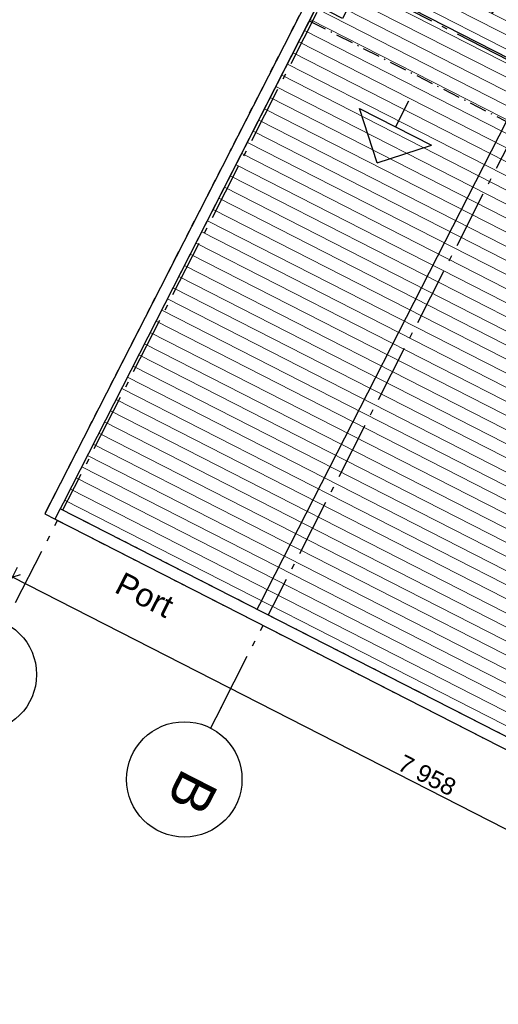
# Model space of a CAD drawing. Header units: millimetres. Extents: x 113452 to 163521, y 85995 to 132858.
# Tile 14 of 78: x 127111 to 131261, y 87046 to 95584. Entities that reach past the tile are written whole.
import ezdxf
from ezdxf.enums import TextEntityAlignment as Align

# ---------------------------------------------------------------- set-up
doc = ezdxf.new("R2010")
doc.units = ezdxf.units.MM
doc.header["$LTSCALE"] = 0.5
doc.header["$MEASUREMENT"] = 0
for name, pattern in [('Akselinje', [1500, 1000, -200, 100, -200]), ('Over snittplan', [520, 300, -100, 20, -100]), ('PLINE', [0]), ('Wipeout_Contour', [2000, 0, -2000])]:
    doc.linetypes.add(name, pattern=pattern)
for name, color, linetype in [('23-- Yttervegger (Skravur)(Nye konstruksjoner)', 7, 'Continuous'), ('231- Bærende yttervegger (Skravur)(Nye konstruksjoner)', 7, 'Continuous'), ('231- Bærende yttervegger(Nye konstruksjoner)', 7, 'Continuous'), ('244- Vinduer_ dører_ foldevegger(Nye konstruksjoner)', 7, 'Continuous'), ('25-- Dekker(Nye konstruksjoner)', 7, 'Continuous'), ('26-- Yttertak(Nye konstruksjoner)', 7, 'Continuous'), ('82-- Modullinjer(Nye konstruksjoner)', 7, 'Continuous'), ('832- Tekst bygning(Nye konstruksjoner)', 7, 'Continuous'), ('842-M___1_100 Målsetting bygning(Nye konstruksjoner)', 7, 'Continuous'), ('852- Teknisk_symbolsk informasjon_ bygning(Nye konstruksjoner)', 7, 'Continuous'), ('862- M___Nettoareal(Nye konstruksjoner)', 7, 'Continuous'), ('862- M___Nettoareal(Polylinje)(Nye konstruksjoner)', 7, 'Continuous'), ('862- M___Nettoareal(Tekst)(Nye konstruksjoner)', 7, 'Continuous'), ('878- Annen overflate_visuell informasjon(Nye konstruksjoner)', 7, 'Continuous')]:
    doc.layers.add(name, color=color, linetype=linetype)
for name, color, linetype, lineweight in [('234- Vinduer_ dører_ porter(Nye konstruksjoner)', 7, 'Continuous', 0), ('235- Utvendig kledning og overflate(Nye konstruksjoner)', 7, 'Continuous', 0), ('236- Innvendig kledning og overflate(Nye konstruksjoner)', 7, 'Continuous', 0), ('255- Gulvoverflate(Nye konstruksjoner)', 7, 'Continuous', 0)]:
    doc.layers.add(name, color=color, linetype=linetype, lineweight=lineweight)
doc.styles.add('GENERATED_STYLE_1', font='arial.ttf')
doc.styles.add('GENERATED_STYLE_2', font='arial.ttf')
doc.dimstyles.new('GENERATED_STYLE__3', dxfattribs={"dimtxt": 150, "dimasz": 95, "dimexe": 0.18, "dimexo": 0.0625, "dimgap": 0, "dimtad": 1, "dimdec": 0, "dimzin": 0, "dimdsep": 46, "dimtxsty": 'GENERATED_STYLE_1', "dimblk": 'ARROWHEAD_6', "dimblk1": 'ARROWHEAD_6', "dimblk2": 'ARROWHEAD_6', "dimcen": 0.09, "dimse1": 1, "dimse2": 1, "dimclrd": 256, "dimclre": 256, "dimclrt": 256, "dimadec": 1, "dimazin": 0, "dimtfac": 1, "dimtdec": 4, "dimtmove": 0, "dimatfit": 3, "dimfxl": 1, "dimtolj": 1, "dimtzin": 0, "dimarcsym": 0})

# ---------------------------------------------------------------- blocks, each defined once
blk = doc.blocks.new('Terrasse__12_1', base_point=(132945.6, 90949.7))
at = {"layer": '862- M___Nettoareal(Polylinje)(Nye konstruksjoner)', "linetype": 'PLINE', "flags": 128}
blk.add_lwpolyline([(131397.7, 94834.7), (129123.3, 90381.9), (134415, 87679.1), (136689.4, 92131.9)], close=True, dxfattribs=at)
at = {"layer": '862- M___Nettoareal(Tekst)(Nye konstruksjoner)', "insert": (132183.1, 93652.8), "char_height": 150, "attachment_point": 1, "rotation": 242.94362, "style": 'GENERATED_STYLE_1'}
blk.add_mtext('\\A1;{\\pql;\\pt0,24100;\\fArial|b0|i0|c0|p0;\\W1.000000;29,7\\fArial|b0|i0|c0|p0;\\W1.000000;\\A1{\\H.66x;\\S^  ;}\\fArial|b0|i0|c0|p0;\\W1.000000; m\\fArial|b0|i0|c0|p0;\\W1.000000;\\A1{\\H.66x;\\S2^  ;}}', dxfattribs=at)
at = {"layer": '862- M___Nettoareal(Tekst)(Nye konstruksjoner)', "style": 'GENERATED_STYLE_1'}
for tag, height, p in [('DUMMY_862', 150, (132215.6, 93636.3)), ('ROOM_NAME', 200, (132495.5, 93447.6)), ('DUMMY_861', 200, (132017.1, 92556.7))]:
    blk.add_attdef(tag, text='', height=height, rotation=242.94362, dxfattribs=at).set_placement(p, align=Align.TOP_LEFT)
blk = doc.blocks.new('Dørmarkør NOR[30]_1', base_point=(131357.3, 96591.3))
at = {"layer": '852- Teknisk_symbolsk informasjon_ bygning(Nye konstruksjoner)', "char_height": 150, "attachment_point": 7, "rotation": 332.94362, "style": 'GENERATED_STYLE_1'}
for s, insert in [('\\A1;{\\pql;\\pt0;\\fArial|b0|i0|c0|p0;\\W1.000000;1\xa0590\\fArial|b0|i0|c0|p0;\\W1.000000;\\A1{\\H.66x;\\S^  ;}\\fArial|b0|i0|c0|p0;\\W1.000000; x 2\xa0190\\fArial|b0|i0|c0|p0;\\W1.000000;\\A1{\\H.66x;\\S^  ;}}', (130507.1, 96297.3)), ('\\A1;{\\pql;\\pt0;\\fArial|b0|i0|c0|p0;\\W1.000000; YD-04\\fArial|b0|i0|c0|p0;\\W1.000000;\\fArial|b0|i0|c0|p0;\\W1.000000;\\fArial|b0|i0|c0|p0;\\W1.000000;}', (130653.8, 95913.6)), ('\\A1;{\\pql;\\pt0;\\fArial|b0|i0|c0|p0;\\W1.000000;\\fArial|b0|i0|c0|p0;\\H0.666667x;\\W1.000000;\\A1{\\H.66x;\\S^  ;}\\fArial|b0|i0|c0|p0;\\H1.500000x;\\W1.000000;\\fArial|b0|i0|c0|p0;\\W1.000000;}', (130310.4, 94541.8))]:
    blk.add_mtext(s, dxfattribs=dict(at, insert=insert))
blk = doc.blocks.new('Dør tofløyet asymmetrisk[26]_1', base_point=(-1071196.2, -15782375.2))
at = {"layer": '23-- Yttervegger (Skravur)(Nye konstruksjoner)', "linetype": 'Continuous'}
for points in [[(130602, 96860.3), (130560.1, 96778.4), (130587.7, 96764.3), (130605.9, 96799.9), (130616.6, 96794.4), (130640.3, 96840.8)], [(130623.4, 96746.1), (130587.7, 96764.3), (130542.2, 96675.2), (130577.9, 96657)], [(131979.7, 96156.6), (131956, 96110.3), (131966.7, 96104.9), (131948.5, 96069.2), (131976.1, 96055.1), (132018, 96137.1)], [(131912.9, 96087.4), (131867.4, 95998.4), (131903, 95980.2), (131948.5, 96069.2)], [(130137.4, 95882.6), (130173, 95864.4), (130218.5, 95953.5), (130182.9, 95971.7)], [(131703.8, 95590.1), (131749.3, 95679.2), (131713.7, 95697.4), (131668.2, 95608.3)]]:
    blk.add_hatch(color=256, dxfattribs=at).paths.add_polyline_path(points)
at = {"layer": '234- Vinduer_ dører_ porter(Nye konstruksjoner)', "linetype": 'PLINE'}
for p, q in [((130551.2, 96782.9), (130593.1, 96864.9)), ((130602, 96860.3), (130560.1, 96778.4)), ((130602, 96860.3), (130593.1, 96864.9)), ((130640.3, 96840.8), (130602, 96860.3)), ((130616.6, 96794.4), (130640.3, 96840.8)), ((130542.2, 96675.2), (130587.7, 96764.3)), ((130560.1, 96778.4), (130551.2, 96782.9)), ((130560.1, 96778.4), (130587.7, 96764.3)), ((130623.4, 96746.1), (130577.9, 96657)), ((130587.7, 96764.3), (130605.9, 96799.9)), ((130587.7, 96764.3), (130623.4, 96746.1)), ((130605.9, 96799.9), (130616.6, 96794.4)), ((130200.7, 95962.6), (130560.1, 96666.1)), ((130577.9, 96657), (130542.2, 96675.2)), ((131979.7, 96156.6), (131956, 96110.3)), ((131976.1, 96055.1), (132018, 96137.1)), ((132018, 96137.1), (131979.7, 96156.6)), ((132018, 96137.1), (132026.9, 96132.5)), ((131912.9, 96087.4), (131867.4, 95998.4)), ((131903, 95980.2), (131948.5, 96069.2)), ((131948.5, 96069.2), (131912.9, 96087.4)), ((131966.7, 96104.9), (131948.5, 96069.2)), ((131948.5, 96069.2), (131976.1, 96055.1)), ((131956, 96110.3), (131966.7, 96104.9)), ((131976.1, 96055.1), (131985, 96050.6)), ((131985, 96050.6), (132026.9, 96132.5)), ((130137.4, 95882.6), (130182.9, 95971.7)), ((130182.9, 95971.7), (130218.5, 95953.5)), ((131731.5, 95688.3), (131885.2, 95989.3)), ((131867.4, 95998.4), (131903, 95980.2)), ((130173, 95864.4), (130137.4, 95882.6)), ((130218.5, 95953.5), (130173, 95864.4)), ((131713.7, 95697.4), (131668.2, 95608.3)), ((131703.8, 95590.1), (131749.3, 95679.2)), ((131749.3, 95679.2), (131713.7, 95697.4)), ((131668.2, 95608.3), (131703.8, 95590.1))]:
    blk.add_line(p, q, dxfattribs=at)
at = {"layer": '234- Vinduer_ dører_ porter(Nye konstruksjoner)', "linetype": 'PLINE', "flags": 128}
for points in [[(130182.9, 95971.7), (130542.2, 96675.2), (130560.1, 96666.1), (130200.7, 95962.6)], [(130200.7, 95962.6), (130560.1, 96666.1), (130577.9, 96657), (130218.5, 95953.5)], [(131731.5, 95688.3), (131885.2, 95989.3), (131867.4, 95998.4), (131713.7, 95697.4)], [(131749.3, 95679.2), (131903, 95980.2), (131885.2, 95989.3), (131731.5, 95688.3)]]:
    blk.add_lwpolyline(points, close=True, dxfattribs=at)
at = {"layer": '234- Vinduer_ dører_ porter(Nye konstruksjoner)', "linetype": 'PLINE'}
for centre, radius, start, end in [((130587.7, 96764.3), 990, 242.94362, 332.94362), ((131948.5, 96069.2), 538, 152.94362, 242.94362)]:
    blk.add_arc(centre, radius, start, end, dxfattribs=at)
at = {"layer": '235- Utvendig kledning og overflate(Nye konstruksjoner)', "linetype": 'PLINE'}
for p, q in [((130628.7, 96743.4), (130560.5, 96609.8)), ((130483, 96649.3), (130560.5, 96609.8)), ((131907.5, 96090.2), (131839.3, 95956.6)), ((131916.8, 95917), (131839.3, 95956.6))]:
    blk.add_line(p, q, dxfattribs=at)
at = {"layer": '236- Innvendig kledning og overflate(Nye konstruksjoner)', "linetype": 'PLINE'}
for p, q in [((130604.6, 96858.9), (130652, 96951.6)), ((130640.4, 96957.5), (130652, 96951.6)), ((132015.3, 96138.4), (132062.6, 96231.1)), ((132074.2, 96225.1), (132062.6, 96231.1))]:
    blk.add_line(p, q, dxfattribs=at)
at = {"layer": '244- Vinduer_ dører_ foldevegger(Nye konstruksjoner)', "linetype": 'PLINE'}
for p, q in [((130551.2, 96782.9), (130593.1, 96864.9)), ((130551.2, 96782.9), (130593.1, 96864.9)), ((131985, 96050.6), (132026.9, 96132.5)), ((131985, 96050.6), (132026.9, 96132.5))]:
    blk.add_line(p, q, dxfattribs=at)
at = {"layer": '852- Teknisk_symbolsk informasjon_ bygning(Nye konstruksjoner)'}
blk.add_blockref('Dørmarkør NOR[30]_1', (131357.3, 96591.3), dxfattribs=at)
blk = doc.blocks.new('Standard grid marker[63]_1', base_point=(126984.4, 90351.5))
at = {"layer": '82-- Modullinjer(Nye konstruksjoner)', "linetype": 'Akselinje'}
blk.add_line((127075.4, 90529.6), (143662.6, 123004.7), dxfattribs=at)
at = {"layer": '82-- Modullinjer(Nye konstruksjoner)', "linetype": 'PLINE'}
blk.add_circle((126757, 89906.2), 500, dxfattribs=at)
at = {"layer": '82-- Modullinjer(Nye konstruksjoner)', "style": 'GENERATED_STYLE_2'}
for tag, p in [('AC_MarkerText_1_1', (144208.1, 123432.1)), ('AC_MarkerText_1_0', (126984.1, 89710.2))]:
    blk.add_attdef(tag, text='', height=350, rotation=242.94362, dxfattribs=at).set_placement(p, align=Align.TOP_CENTER)
blk = doc.blocks.new('Standard grid marker[64]_1', base_point=(128765.5, 89441.8))
at = {"layer": '82-- Modullinjer(Nye konstruksjoner)', "linetype": 'Akselinje'}
for q in [(145443.7, 122095), (128765.5, 89441.8)]:
    blk.add_line((128856.5, 89619.9), q, dxfattribs=at)
at = {"layer": '82-- Modullinjer(Nye konstruksjoner)', "linetype": 'PLINE'}
blk.add_circle((128538.1, 88996.5), 500, dxfattribs=at)
at = {"layer": '82-- Modullinjer(Nye konstruksjoner)', "linetype": 'Akselinje'}
blk.add_point((128856.5, 89619.9), dxfattribs=at)
blk.add_point((128856.5, 89619.9), dxfattribs=at)
at = {"layer": '82-- Modullinjer(Nye konstruksjoner)', "style": 'GENERATED_STYLE_2'}
for tag, p in [('AC_MarkerText_1_1', (145989.2, 122522.4)), ('AC_MarkerText_1_0', (128765.2, 88800.5))]:
    blk.add_attdef(tag, text='', height=350, rotation=242.94362, dxfattribs=at).set_placement(p, align=Align.TOP_CENTER)
blk = doc.blocks.new('*D307', base_point=(-1071196.2, -15782375.2))
at = {"layer": '842-M___1_100 Målsetting bygning(Nye konstruksjoner)', "linetype": 'PLINE'}
for p, q in [((127114.6, 90771.3), (126980.1, 90727.8)), ((127047.4, 90749.6), (126980.6, 90783.7)), ((127090, 90833), (127004.7, 90666.1)), ((134134.5, 87129.7), (127047.4, 90749.6)), ((134177.1, 87213.2), (134091.8, 87046.2)), ((134067.2, 87107.9), (134201.7, 87151.5)), ((134201.2, 87095.6), (134134.5, 87129.7))]:
    blk.add_line(p, q, dxfattribs=at)
at = {"layer": '842-M___1_100 Målsetting bygning(Nye konstruksjoner)', "insert": (130375.3, 89083.4), "char_height": 150, "attachment_point": 7, "rotation": 332.94362, "style": 'GENERATED_STYLE_1'}
blk.add_mtext('\\A1;{\\pql;\\fArial|b0|i0|c0|p0;\\W1.000000;7\xa0958}', dxfattribs=at)
blk = doc.blocks.new('ARROWHEAD_6')
at = {"linetype": 'Continuous'}
for p, q in [((0, 0), (-1, 0)), ((-0.5, -0.5), (0.5, 0.5))]:
    blk.add_line(p, q, dxfattribs=at)
blk = doc.blocks.new('Standard grid marker[202]_1', base_point=(120039.5, 101010))
at = {"layer": '82-- Modullinjer(Nye konstruksjoner)', "linetype": 'Akselinje'}
blk.add_line((120217.7, 100919), (139423.5, 91109.3), dxfattribs=at)
at = {"layer": '82-- Modullinjer(Nye konstruksjoner)', "style": 'GENERATED_STYLE_2'}
blk.add_attdef('AC_MarkerText_1', text='', height=350, rotation=242.94362, dxfattribs=at).set_placement((140274, 90594.9), align=Align.TOP_CENTER)

msp = doc.modelspace()

# ---------------------------------------------------------------- hatches: boundary and pattern name
at = {"layer": '231- Bærende yttervegger (Skravur)(Nye konstruksjoner)', "linetype": 'Continuous'}
for points in [[(129600.4, 95528.1), (129623.1, 95572.6), (129534.1, 95618.1), (129511.3, 95573.6)], [(129554.9, 95439.1), (129577.6, 95483.6), (129488.6, 95529.1), (129465.8, 95484.5)], [(129509.4, 95350), (129532.1, 95394.5), (129443.1, 95440), (129420.3, 95395.5)], [(129463.9, 95260.9), (129486.7, 95305.5), (129397.6, 95351), (129374.9, 95306.4)], [(129418.4, 95171.9), (129441.2, 95216.4), (129352.1, 95261.9), (129329.4, 95217.4)], [(129372.9, 95082.8), (129395.7, 95127.4), (129306.6, 95172.8), (129283.9, 95128.3)], [(129327.5, 94993.8), (129350.2, 95038.3), (129261.1, 95083.8), (129238.4, 95039.3)], [(129282, 94904.7), (129304.7, 94949.2), (129215.7, 94994.7), (129192.9, 94950.2)], [(129236.5, 94815.7), (129259.2, 94860.2), (129170.2, 94905.7), (129147.4, 94861.1)], [(129191, 94726.6), (129213.7, 94771.1), (129124.7, 94816.6), (129101.9, 94772.1)], [(129145.5, 94637.6), (129168.2, 94682.1), (129079.2, 94727.6), (129056.5, 94683)], [(129100, 94548.5), (129122.8, 94593), (129033.7, 94638.5), (129011, 94594)], [(129054.5, 94459.4), (129077.3, 94504), (128988.2, 94549.5), (128965.5, 94504.9)], [(129009, 94370.4), (129031.8, 94414.9), (128942.7, 94460.4), (128920, 94415.9)], [(128963.6, 94281.3), (128986.3, 94325.9), (128897.2, 94371.3), (128874.5, 94326.8)], [(128918.1, 94192.3), (128940.8, 94236.8), (128851.8, 94282.3), (128829, 94237.8)], [(128872.6, 94103.2), (128895.3, 94147.7), (128806.3, 94193.2), (128783.5, 94148.7)], [(128827.1, 94014.2), (128849.8, 94058.7), (128760.8, 94104.2), (128738, 94059.6)], [(128781.6, 93925.1), (128804.4, 93969.6), (128715.3, 94015.1), (128692.6, 93970.6)], [(128669.8, 93926.1), (128647.1, 93881.5), (128736.1, 93836), (128758.9, 93880.6)], [(128624.3, 93837), (128601.6, 93792.5), (128690.6, 93747), (128713.4, 93791.5)], [(128578.8, 93748), (128556.1, 93703.4), (128645.2, 93657.9), (128667.9, 93702.5)], [(128533.4, 93658.9), (128510.6, 93614.4), (128599.7, 93568.9), (128622.4, 93613.4)], [(128440.5, 93257.2), (128463.2, 93301.7), (128374.1, 93347.2), (128351.4, 93302.7)], [(128395, 93168.1), (128417.7, 93212.7), (128328.7, 93258.1), (128305.9, 93213.6)], [(128349.5, 93079.1), (128372.2, 93123.6), (128283.2, 93169.1), (128260.4, 93124.6)], [(128237.7, 93080), (128214.9, 93035.5), (128304, 92990), (128326.7, 93034.5)], [(128192.2, 92991), (128169.5, 92946.4), (128258.5, 92901), (128281.3, 92945.5)], [(128146.7, 92901.9), (128124, 92857.4), (128213, 92811.9), (128235.8, 92856.4)], [(128101.2, 92812.9), (128078.5, 92768.3), (128167.5, 92722.8), (128190.3, 92767.4)], [(128055.7, 92723.8), (128033, 92679.3), (128122.1, 92633.8), (128144.8, 92678.3)], [(128010.3, 92634.8), (127987.5, 92590.2), (128076.6, 92544.7), (128099.3, 92589.3)], [(127964.8, 92545.7), (127942, 92501.2), (128031.1, 92455.7), (128053.8, 92500.2)], [(127919.3, 92456.6), (127896.5, 92412.1), (127985.6, 92366.6), (128008.3, 92411.2)], [(127873.8, 92367.6), (127851.1, 92323.1), (127940.1, 92277.6), (127962.9, 92322.1)], [(127828.3, 92278.5), (127805.6, 92234), (127894.6, 92188.5), (127917.4, 92233)], [(127782.8, 92189.5), (127760.1, 92144.9), (127849.1, 92099.5), (127871.9, 92144)], [(127737.3, 92100.4), (127714.6, 92055.9), (127803.6, 92010.4), (127826.4, 92054.9)], [(127691.8, 92011.4), (127669.1, 91966.8), (127758.2, 91921.3), (127780.9, 91965.9)], [(127646.4, 91922.3), (127623.6, 91877.8), (127712.7, 91832.3), (127735.4, 91876.8)], [(127600.9, 91833.2), (127578.1, 91788.7), (127667.2, 91743.2), (127689.9, 91787.8)], [(127555.4, 91744.2), (127532.6, 91699.7), (127621.7, 91654.2), (127644.4, 91698.7)], [(127509.9, 91655.1), (127487.2, 91610.6), (127576.2, 91565.1), (127599, 91609.6)], [(127464.4, 91566.1), (127441.7, 91521.6), (127530.7, 91476.1), (127553.5, 91520.6)], [(127623.7, 91260.1), (127579.2, 91282.9), (127533.7, 91193.8), (127578.2, 91171.1)], [(127712.8, 91214.7), (127668.2, 91237.4), (127622.8, 91148.3), (127667.3, 91125.6)], [(127801.8, 91169.2), (127757.3, 91191.9), (127711.8, 91102.9), (127756.3, 91080.1)], [(127890.9, 91123.7), (127846.3, 91146.4), (127800.9, 91057.4), (127845.4, 91034.6)], [(127979.9, 91078.2), (127935.4, 91100.9), (127889.9, 91011.9), (127934.4, 90989.1)], [(128069, 91032.7), (128024.5, 91055.4), (127979, 90966.4), (128023.5, 90943.7)], [(128158, 90987.2), (128113.5, 91010), (128068, 90920.9), (128112.6, 90898.2)], [(128247.1, 90941.7), (128202.6, 90964.5), (128157.1, 90875.4), (128201.6, 90852.7)], [(128336.2, 90896.2), (128291.6, 90919), (128246.1, 90829.9), (128290.7, 90807.2)], [(128425.2, 90850.8), (128380.7, 90873.5), (128335.2, 90784.4), (128379.7, 90761.7)], [(128514.3, 90805.3), (128469.7, 90828), (128424.3, 90739), (128468.8, 90716.2)], [(128603.3, 90759.8), (128558.8, 90782.5), (128513.3, 90693.5), (128557.8, 90670.7)], [(128692.4, 90714.3), (128647.9, 90737), (128602.4, 90648), (128646.9, 90625.2)], [(128781.4, 90668.8), (128736.9, 90691.6), (128691.4, 90602.5), (128735.9, 90579.8)], [(128870.5, 90623.3), (128826, 90646.1), (128780.5, 90557), (128825, 90534.3)], [(128959.5, 90577.8), (128915, 90600.6), (128869.5, 90511.5), (128914.1, 90488.8)], [(129048.6, 90532.4), (129004.1, 90555.1), (128958.6, 90466), (129003.1, 90443.3)], [(129137.7, 90486.9), (129093.1, 90509.6), (129047.6, 90420.6), (129092.2, 90397.8)], [(129334.4, 90274.1), (129378.9, 90251.3), (129424.4, 90340.4), (129379.9, 90363.1)], [(129423.5, 90228.6), (129468, 90205.9), (129513.5, 90294.9), (129468.9, 90317.7)], [(129512.5, 90183.1), (129557, 90160.4), (129602.5, 90249.4), (129558, 90272.2)], [(129601.6, 90137.6), (129646.1, 90114.9), (129691.6, 90203.9), (129647.1, 90226.7)], [(129690.6, 90092.1), (129735.2, 90069.4), (129780.6, 90158.5), (129736.1, 90181.2)], [(129779.7, 90046.7), (129824.2, 90023.9), (129869.7, 90113), (129825.2, 90135.7)], [(129868.7, 90001.2), (129913.3, 89978.4), (129958.8, 90067.5), (129914.2, 90090.2)], [(129957.8, 89955.7), (130002.3, 89932.9), (130047.8, 90022), (130003.3, 90044.7)], [(130046.9, 89910.2), (130091.4, 89887.4), (130136.9, 89976.5), (130092.3, 89999.2)], [(130135.9, 89864.7), (130180.4, 89842), (130225.9, 89931), (130181.4, 89953.8)], [(130225, 89819.2), (130269.5, 89796.5), (130315, 89885.5), (130270.5, 89908.3)], [(130314, 89773.7), (130358.5, 89751), (130404, 89840), (130359.5, 89862.8)], [(130403.1, 89728.2), (130447.6, 89705.5), (130493.1, 89794.6), (130448.6, 89817.3)], [(130492.1, 89682.8), (130536.7, 89660), (130582.1, 89749.1), (130537.6, 89771.8)], [(130581.2, 89637.3), (130625.7, 89614.5), (130671.2, 89703.6), (130626.7, 89726.3)], [(130670.2, 89591.8), (130714.8, 89569), (130760.3, 89658.1), (130715.7, 89680.8)], [(130759.3, 89546.3), (130803.8, 89523.6), (130849.3, 89612.6), (130804.8, 89635.4)], [(131121.8, 89361.2), (131166.3, 89338.4), (131211.8, 89427.5), (131167.2, 89450.2)], [(131210.8, 89315.7), (131255.3, 89292.9), (131300.8, 89382), (131256.3, 89404.7)]]:
    msp.add_hatch(color=256, dxfattribs=at).paths.add_polyline_path(points)
at = {"layer": '255- Gulvoverflate(Nye konstruksjoner)', "linetype": 'Continuous'}
h = msp.add_hatch(dxfattribs=at)
h.set_pattern_fill('Linjer_120_mm_0001', color=256, style=0, pattern_type=2)
h.set_pattern_definition([(332.9436, (132008.67, 92171.03), (49.5268, 96.9658), [])])
h.paths.add_polyline_path([(127462.5, 91342.5), (134371.5, 87813.6), (136600.3, 92177.4), (131397.7, 94834.7), (131943.5, 95903.4), (130456.3, 96663), (129910.4, 95594.3), (129691.3, 95706.2)])

# ---------------------------------------------------------------- linework, layer by layer
at = {"layer": '231- Bærende yttervegger(Nye konstruksjoner)', "linetype": 'PLINE', "flags": 128}
for points in [[(129534.1, 95618.1), (129511.3, 95573.6)], [(129511.3, 95573.6), (129600.4, 95528.1)], [(129623.1, 95572.6), (129534.1, 95618.1)], [(129600.4, 95528.1), (129623.1, 95572.6)], [(129488.6, 95529.1), (129465.8, 95484.5)], [(129465.8, 95484.5), (129554.9, 95439.1)], [(129577.6, 95483.6), (129488.6, 95529.1)], [(129554.9, 95439.1), (129577.6, 95483.6)], [(129443.1, 95440), (129420.3, 95395.5)], [(129420.3, 95395.5), (129509.4, 95350)], [(129532.1, 95394.5), (129443.1, 95440)], [(129509.4, 95350), (129532.1, 95394.5)], [(129397.6, 95351), (129374.9, 95306.4)], [(129374.9, 95306.4), (129463.9, 95260.9)], [(129486.7, 95305.5), (129397.6, 95351)], [(129463.9, 95260.9), (129486.7, 95305.5)], [(129352.1, 95261.9), (129329.4, 95217.4)], [(129329.4, 95217.4), (129418.4, 95171.9)], [(129441.2, 95216.4), (129352.1, 95261.9)], [(129418.4, 95171.9), (129441.2, 95216.4)], [(129306.6, 95172.8), (129283.9, 95128.3)], [(129283.9, 95128.3), (129372.9, 95082.8)], [(129395.7, 95127.4), (129306.6, 95172.8)], [(129372.9, 95082.8), (129395.7, 95127.4)], [(129261.1, 95083.8), (129238.4, 95039.3)], [(129238.4, 95039.3), (129327.5, 94993.8)], [(129350.2, 95038.3), (129261.1, 95083.8)], [(129327.5, 94993.8), (129350.2, 95038.3)], [(129215.7, 94994.7), (129192.9, 94950.2)], [(129192.9, 94950.2), (129282, 94904.7)], [(129304.7, 94949.2), (129215.7, 94994.7)], [(129282, 94904.7), (129304.7, 94949.2)], [(129170.2, 94905.7), (129147.4, 94861.1)], [(129147.4, 94861.1), (129236.5, 94815.7)], [(129259.2, 94860.2), (129170.2, 94905.7)], [(129236.5, 94815.7), (129259.2, 94860.2)], [(129124.7, 94816.6), (129101.9, 94772.1)], [(129101.9, 94772.1), (129191, 94726.6)], [(129213.7, 94771.1), (129124.7, 94816.6)], [(129191, 94726.6), (129213.7, 94771.1)], [(129079.2, 94727.6), (129056.5, 94683)], [(129168.2, 94682.1), (129079.2, 94727.6)], [(129033.7, 94638.5), (129011, 94594)], [(129122.8, 94593), (129033.7, 94638.5)], [(129056.5, 94683), (129145.5, 94637.6)], [(129145.5, 94637.6), (129168.2, 94682.1)], [(128988.2, 94549.5), (128965.5, 94504.9)], [(129077.3, 94504), (128988.2, 94549.5)], [(129011, 94594), (129100, 94548.5)], [(129100, 94548.5), (129122.8, 94593)], [(128942.7, 94460.4), (128920, 94415.9)], [(129031.8, 94414.9), (128942.7, 94460.4)], [(128965.5, 94504.9), (129054.5, 94459.4)], [(129054.5, 94459.4), (129077.3, 94504)], [(128897.2, 94371.3), (128874.5, 94326.8)], [(128986.3, 94325.9), (128897.2, 94371.3)], [(128920, 94415.9), (129009, 94370.4)], [(129009, 94370.4), (129031.8, 94414.9)], [(128851.8, 94282.3), (128829, 94237.8)], [(128940.8, 94236.8), (128851.8, 94282.3)], [(128874.5, 94326.8), (128963.6, 94281.3)], [(128963.6, 94281.3), (128986.3, 94325.9)], [(128806.3, 94193.2), (128783.5, 94148.7)], [(128895.3, 94147.7), (128806.3, 94193.2)], [(128829, 94237.8), (128918.1, 94192.3)], [(128918.1, 94192.3), (128940.8, 94236.8)], [(128760.8, 94104.2), (128738, 94059.6)], [(128849.8, 94058.7), (128760.8, 94104.2)], [(128783.5, 94148.7), (128872.6, 94103.2)], [(128872.6, 94103.2), (128895.3, 94147.7)], [(128715.3, 94015.1), (128692.6, 93970.6)], [(128804.4, 93969.6), (128715.3, 94015.1)], [(128738, 94059.6), (128827.1, 94014.2)], [(128827.1, 94014.2), (128849.8, 94058.7)], [(128669.8, 93926.1), (128647.1, 93881.5)], [(128758.9, 93880.6), (128669.8, 93926.1)], [(128692.6, 93970.6), (128781.6, 93925.1)], [(128781.6, 93925.1), (128804.4, 93969.6)], [(128624.3, 93837), (128601.6, 93792.5)], [(128713.4, 93791.5), (128624.3, 93837)], [(128647.1, 93881.5), (128736.1, 93836)], [(128736.1, 93836), (128758.9, 93880.6)], [(128578.8, 93748), (128556.1, 93703.4)], [(128667.9, 93702.5), (128578.8, 93748)], [(128601.6, 93792.5), (128690.6, 93747)], [(128690.6, 93747), (128713.4, 93791.5)], [(128556.1, 93703.4), (128645.2, 93657.9)], [(128645.2, 93657.9), (128667.9, 93702.5)], [(128533.4, 93658.9), (128510.6, 93614.4)], [(128510.6, 93614.4), (128599.7, 93568.9)], [(128622.4, 93613.4), (128533.4, 93658.9)], [(128599.7, 93568.9), (128622.4, 93613.4)], [(128374.1, 93347.2), (128351.4, 93302.7)], [(128463.2, 93301.7), (128374.1, 93347.2)], [(128396.9, 93391.7), (128485.9, 93346.2)], [(128485.9, 93346.2), (128508.7, 93390.8)], [(128328.7, 93258.1), (128305.9, 93213.6)], [(128417.7, 93212.7), (128328.7, 93258.1)], [(128351.4, 93302.7), (128440.5, 93257.2)], [(128440.5, 93257.2), (128463.2, 93301.7)], [(128283.2, 93169.1), (128260.4, 93124.6)], [(128372.2, 93123.6), (128283.2, 93169.1)], [(128305.9, 93213.6), (128395, 93168.1)], [(128395, 93168.1), (128417.7, 93212.7)], [(128237.7, 93080), (128214.9, 93035.5)], [(128326.7, 93034.5), (128237.7, 93080)], [(128260.4, 93124.6), (128349.5, 93079.1)], [(128349.5, 93079.1), (128372.2, 93123.6)], [(128192.2, 92991), (128169.5, 92946.4)], [(128281.3, 92945.5), (128192.2, 92991)], [(128214.9, 93035.5), (128304, 92990)], [(128304, 92990), (128326.7, 93034.5)], [(128146.7, 92901.9), (128124, 92857.4)], [(128235.8, 92856.4), (128146.7, 92901.9)], [(128169.5, 92946.4), (128258.5, 92901)], [(128258.5, 92901), (128281.3, 92945.5)], [(128101.2, 92812.9), (128078.5, 92768.3)], [(128190.3, 92767.4), (128101.2, 92812.9)], [(128124, 92857.4), (128213, 92811.9)], [(128213, 92811.9), (128235.8, 92856.4)], [(128055.7, 92723.8), (128033, 92679.3)], [(128144.8, 92678.3), (128055.7, 92723.8)], [(128078.5, 92768.3), (128167.5, 92722.8)], [(128167.5, 92722.8), (128190.3, 92767.4)], [(128033, 92679.3), (128122.1, 92633.8)], [(128122.1, 92633.8), (128144.8, 92678.3)], [(128010.3, 92634.8), (127987.5, 92590.2)], [(127987.5, 92590.2), (128076.6, 92544.7)], [(128099.3, 92589.3), (128010.3, 92634.8)], [(128076.6, 92544.7), (128099.3, 92589.3)], [(127964.8, 92545.7), (127942, 92501.2)], [(127942, 92501.2), (128031.1, 92455.7)], [(128053.8, 92500.2), (127964.8, 92545.7)], [(128031.1, 92455.7), (128053.8, 92500.2)], [(127919.3, 92456.6), (127896.5, 92412.1)], [(127896.5, 92412.1), (127985.6, 92366.6)], [(128008.3, 92411.2), (127919.3, 92456.6)], [(127985.6, 92366.6), (128008.3, 92411.2)], [(127873.8, 92367.6), (127851.1, 92323.1)], [(127851.1, 92323.1), (127940.1, 92277.6)], [(127962.9, 92322.1), (127873.8, 92367.6)], [(127940.1, 92277.6), (127962.9, 92322.1)], [(127828.3, 92278.5), (127805.6, 92234)], [(127805.6, 92234), (127894.6, 92188.5)], [(127917.4, 92233), (127828.3, 92278.5)], [(127894.6, 92188.5), (127917.4, 92233)], [(127782.8, 92189.5), (127760.1, 92144.9)], [(127760.1, 92144.9), (127849.1, 92099.5)], [(127871.9, 92144), (127782.8, 92189.5)], [(127849.1, 92099.5), (127871.9, 92144)], [(127737.3, 92100.4), (127714.6, 92055.9)], [(127714.6, 92055.9), (127803.6, 92010.4)], [(127826.4, 92054.9), (127737.3, 92100.4)], [(127803.6, 92010.4), (127826.4, 92054.9)], [(127691.8, 92011.4), (127669.1, 91966.8)], [(127669.1, 91966.8), (127758.2, 91921.3)], [(127780.9, 91965.9), (127691.8, 92011.4)], [(127758.2, 91921.3), (127780.9, 91965.9)], [(127646.4, 91922.3), (127623.6, 91877.8)], [(127623.6, 91877.8), (127712.7, 91832.3)], [(127735.4, 91876.8), (127646.4, 91922.3)], [(127712.7, 91832.3), (127735.4, 91876.8)], [(127600.9, 91833.2), (127578.1, 91788.7)], [(127578.1, 91788.7), (127667.2, 91743.2)], [(127689.9, 91787.8), (127600.9, 91833.2)], [(127667.2, 91743.2), (127689.9, 91787.8)], [(127555.4, 91744.2), (127532.6, 91699.7)], [(127532.6, 91699.7), (127621.7, 91654.2)], [(127644.4, 91698.7), (127555.4, 91744.2)], [(127621.7, 91654.2), (127644.4, 91698.7)], [(127509.9, 91655.1), (127487.2, 91610.6)], [(127487.2, 91610.6), (127576.2, 91565.1)], [(127599, 91609.6), (127509.9, 91655.1)], [(127464.4, 91566.1), (127441.7, 91521.6)], [(127553.5, 91520.6), (127464.4, 91566.1)], [(127576.2, 91565.1), (127599, 91609.6)], [(127418.9, 91477), (127396.2, 91432.5)], [(127508, 91431.5), (127418.9, 91477)], [(127441.7, 91521.6), (127530.7, 91476.1)], [(127530.7, 91476.1), (127553.5, 91520.6)], [(127579.2, 91282.9), (127533.7, 91193.8)], [(127623.7, 91260.1), (127579.2, 91282.9)], [(127533.7, 91193.8), (127578.2, 91171.1)], [(127578.2, 91171.1), (127623.7, 91260.1)], [(127668.2, 91237.4), (127622.8, 91148.3)], [(127667.3, 91125.6), (127712.8, 91214.7)], [(127712.8, 91214.7), (127668.2, 91237.4)], [(127757.3, 91191.9), (127711.8, 91102.9)], [(127801.8, 91169.2), (127757.3, 91191.9)], [(127622.8, 91148.3), (127667.3, 91125.6)], [(127711.8, 91102.9), (127756.3, 91080.1)], [(127756.3, 91080.1), (127801.8, 91169.2)], [(127846.3, 91146.4), (127800.9, 91057.4)], [(127845.4, 91034.6), (127890.9, 91123.7)], [(127890.9, 91123.7), (127846.3, 91146.4)], [(127935.4, 91100.9), (127889.9, 91011.9)], [(127979.9, 91078.2), (127935.4, 91100.9)], [(127800.9, 91057.4), (127845.4, 91034.6)], [(127934.4, 90989.1), (127979.9, 91078.2)], [(128024.5, 91055.4), (127979, 90966.4)], [(128023.5, 90943.7), (128069, 91032.7)], [(128069, 91032.7), (128024.5, 91055.4)], [(127889.9, 91011.9), (127934.4, 90989.1)], [(127979, 90966.4), (128023.5, 90943.7)], [(128113.5, 91010), (128068, 90920.9)], [(128112.6, 90898.2), (128158, 90987.2)], [(128158, 90987.2), (128113.5, 91010)], [(128202.6, 90964.5), (128157.1, 90875.4)], [(128201.6, 90852.7), (128247.1, 90941.7)], [(128247.1, 90941.7), (128202.6, 90964.5)], [(128068, 90920.9), (128112.6, 90898.2)], [(128157.1, 90875.4), (128201.6, 90852.7)], [(128291.6, 90919), (128246.1, 90829.9)], [(128290.7, 90807.2), (128336.2, 90896.2)], [(128336.2, 90896.2), (128291.6, 90919)], [(128380.7, 90873.5), (128335.2, 90784.4)], [(128379.7, 90761.7), (128425.2, 90850.8)], [(128425.2, 90850.8), (128380.7, 90873.5)], [(128246.1, 90829.9), (128290.7, 90807.2)], [(128335.2, 90784.4), (128379.7, 90761.7)], [(128469.7, 90828), (128424.3, 90739)], [(128468.8, 90716.2), (128514.3, 90805.3)], [(128514.3, 90805.3), (128469.7, 90828)], [(128558.8, 90782.5), (128513.3, 90693.5)], [(128557.8, 90670.7), (128603.3, 90759.8)], [(128603.3, 90759.8), (128558.8, 90782.5)], [(128424.3, 90739), (128468.8, 90716.2)], [(128513.3, 90693.5), (128557.8, 90670.7)], [(128647.9, 90737), (128602.4, 90648)], [(128646.9, 90625.2), (128692.4, 90714.3)], [(128692.4, 90714.3), (128647.9, 90737)], [(128736.9, 90691.6), (128691.4, 90602.5)], [(128781.4, 90668.8), (128736.9, 90691.6)], [(128602.4, 90648), (128646.9, 90625.2)], [(128691.4, 90602.5), (128735.9, 90579.8)], [(128735.9, 90579.8), (128781.4, 90668.8)], [(128826, 90646.1), (128780.5, 90557)], [(128825, 90534.3), (128870.5, 90623.3)], [(128870.5, 90623.3), (128826, 90646.1)], [(128915, 90600.6), (128869.5, 90511.5)], [(128959.5, 90577.8), (128915, 90600.6)], [(128780.5, 90557), (128825, 90534.3)], [(128869.5, 90511.5), (128914.1, 90488.8)], [(128914.1, 90488.8), (128959.5, 90577.8)], [(129004.1, 90555.1), (128958.6, 90466)], [(129003.1, 90443.3), (129048.6, 90532.4)], [(129048.6, 90532.4), (129004.1, 90555.1)], [(129093.1, 90509.6), (129047.6, 90420.6)], [(129137.7, 90486.9), (129093.1, 90509.6)], [(128958.6, 90466), (129003.1, 90443.3)], [(129047.6, 90420.6), (129092.2, 90397.8)], [(129092.2, 90397.8), (129137.7, 90486.9)], [(129379.9, 90363.1), (129334.4, 90274.1)], [(129378.9, 90251.3), (129424.4, 90340.4)], [(129424.4, 90340.4), (129379.9, 90363.1)], [(129334.4, 90274.1), (129378.9, 90251.3)], [(129468.9, 90317.7), (129423.5, 90228.6)], [(129468, 90205.9), (129513.5, 90294.9)], [(129513.5, 90294.9), (129468.9, 90317.7)], [(129558, 90272.2), (129512.5, 90183.1)], [(129557, 90160.4), (129602.5, 90249.4)], [(129602.5, 90249.4), (129558, 90272.2)], [(129423.5, 90228.6), (129468, 90205.9)], [(129512.5, 90183.1), (129557, 90160.4)], [(129647.1, 90226.7), (129601.6, 90137.6)], [(129646.1, 90114.9), (129691.6, 90203.9)], [(129691.6, 90203.9), (129647.1, 90226.7)], [(129736.1, 90181.2), (129690.6, 90092.1)], [(129780.6, 90158.5), (129736.1, 90181.2)], [(129601.6, 90137.6), (129646.1, 90114.9)], [(129690.6, 90092.1), (129735.2, 90069.4)], [(129735.2, 90069.4), (129780.6, 90158.5)], [(129825.2, 90135.7), (129779.7, 90046.7)], [(129824.2, 90023.9), (129869.7, 90113)], [(129869.7, 90113), (129825.2, 90135.7)], [(129914.2, 90090.2), (129868.7, 90001.2)], [(129958.8, 90067.5), (129914.2, 90090.2)], [(129779.7, 90046.7), (129824.2, 90023.9)], [(129868.7, 90001.2), (129913.3, 89978.4)], [(129913.3, 89978.4), (129958.8, 90067.5)], [(130003.3, 90044.7), (129957.8, 89955.7)], [(130002.3, 89932.9), (130047.8, 90022)], [(130047.8, 90022), (130003.3, 90044.7)], [(130092.3, 89999.2), (130046.9, 89910.2)], [(130136.9, 89976.5), (130092.3, 89999.2)], [(129957.8, 89955.7), (130002.3, 89932.9)], [(130046.9, 89910.2), (130091.4, 89887.4)], [(130091.4, 89887.4), (130136.9, 89976.5)], [(130181.4, 89953.8), (130135.9, 89864.7)], [(130180.4, 89842), (130225.9, 89931)], [(130225.9, 89931), (130181.4, 89953.8)], [(130270.5, 89908.3), (130225, 89819.2)], [(130315, 89885.5), (130270.5, 89908.3)], [(130135.9, 89864.7), (130180.4, 89842)], [(130225, 89819.2), (130269.5, 89796.5)], [(130269.5, 89796.5), (130315, 89885.5)], [(130359.5, 89862.8), (130314, 89773.7)], [(130358.5, 89751), (130404, 89840)], [(130404, 89840), (130359.5, 89862.8)], [(130314, 89773.7), (130358.5, 89751)], [(130448.6, 89817.3), (130403.1, 89728.2)], [(130447.6, 89705.5), (130493.1, 89794.6)], [(130493.1, 89794.6), (130448.6, 89817.3)], [(130537.6, 89771.8), (130492.1, 89682.8)], [(130536.7, 89660), (130582.1, 89749.1)], [(130582.1, 89749.1), (130537.6, 89771.8)], [(130403.1, 89728.2), (130447.6, 89705.5)], [(130492.1, 89682.8), (130536.7, 89660)], [(130626.7, 89726.3), (130581.2, 89637.3)], [(130625.7, 89614.5), (130671.2, 89703.6)], [(130671.2, 89703.6), (130626.7, 89726.3)], [(130715.7, 89680.8), (130670.2, 89591.8)], [(130714.8, 89569), (130760.3, 89658.1)], [(130760.3, 89658.1), (130715.7, 89680.8)], [(130581.2, 89637.3), (130625.7, 89614.5)], [(130670.2, 89591.8), (130714.8, 89569)], [(130804.8, 89635.4), (130759.3, 89546.3)], [(130803.8, 89523.6), (130849.3, 89612.6)], [(130849.3, 89612.6), (130804.8, 89635.4)], [(130759.3, 89546.3), (130803.8, 89523.6)], [(131167.2, 89450.2), (131121.8, 89361.2)], [(131166.3, 89338.4), (131211.8, 89427.5)], [(131211.8, 89427.5), (131167.2, 89450.2)], [(131256.3, 89404.7), (131210.8, 89315.7)], [(131300.8, 89382), (131256.3, 89404.7)], [(131121.8, 89361.2), (131166.3, 89338.4)], [(131210.8, 89315.7), (131255.3, 89292.9)], [(131255.3, 89292.9), (131300.8, 89382)]]:
    msp.add_lwpolyline(points, dxfattribs=at)
at = {"layer": '25-- Dekker(Nye konstruksjoner)', "linetype": 'PLINE', "flags": 128}
for points in [[(143773.7, 118853.9), (131640.6, 95099.2), (123114.3, 99454.1), (132836.6, 118488.9), (135864.6, 116942.3), (137013.5, 119191.9), (135499.6, 119965.2), (136761.4, 122435.6)], [(127462.5, 91342.5), (134371.5, 87813.6), (136600.3, 92177.4), (131397.7, 94834.7), (131943.5, 95903.4), (130456.3, 96663), (129910.4, 95594.3), (129691.3, 95706.2)]]:
    msp.add_lwpolyline(points, close=True, dxfattribs=at)
at = {"layer": '26-- Yttertak(Nye konstruksjoner)', "linetype": 'Over snittplan', "flags": 128}
for points in [[(129600.9, 95584), (139774.4, 115502.3)], [(136941.7, 91834.6), (129600.9, 95584)]]:
    msp.add_lwpolyline(points, dxfattribs=at)
at = {"layer": '878- Annen overflate_visuell informasjon(Nye konstruksjoner)', "linetype": 'PLINE'}
for p, q in [((130481.4, 94876.5), (130368.5, 94655.4)), ((130056.8, 94814.6), (130680.2, 94496.1)), ((130209.3, 94343.7), (130056.8, 94814.6)), ((130209.3, 94343.7), (130680.2, 94496.1))]:
    msp.add_line(p, q, dxfattribs=at)

# ---------------------------------------------------------------- block references
at = {"layer": '244- Vinduer_ dører_ foldevegger(Nye konstruksjoner)', "linetype": 'PLINE'}
msp.add_blockref('Dør tofløyet asymmetrisk[26]_1', (-1071196.2, -15782375.2), dxfattribs=at)
at = {"layer": '862- M___Nettoareal(Nye konstruksjoner)', "linetype": 'Continuous'}
ref = msp.add_blockref('Terrasse__12_1', (132945.6, 90949.7), dxfattribs=at)
ref.add_attrib('ROOM_NAME', 'Terrasse', dxfattribs={"layer": '862- M___Nettoareal(Tekst)(Nye konstruksjoner)', "color": 7, "height": 200, "rotation": 242.94362, "style": 'GENERATED_STYLE_1'}).set_placement((132495.5, 93447.6), align=Align.TOP_LEFT)

# ---------------------------------------------------------------- texts
at = {"layer": '832- Tekst bygning(Nye konstruksjoner)', "linetype": 'Continuous', "insert": (128011.9, 90802.9), "char_height": 200, "attachment_point": 1, "rotation": 332.94362, "style": 'GENERATED_STYLE_1'}
msp.add_mtext('\\A1;{\\pql;\\fArial|b0|i0|c0|p0;\\W1.000000;Port}', dxfattribs=at)

# ---------------------------------------------------------------- next in the draw order: wipeouts: each hides what was drawn before it
at = {"linetype": 'Wipeout_Contour', "ltscale": 635703.86739}
msp.add_wipeout([(128531.4, 93435.3), (128576.9, 93524.4), (128487.9, 93569.8), (128442.4, 93480.8)], dxfattribs=at).dxf.layer = '231- Bærende yttervegger (Skravur)(Nye konstruksjoner)'
at = {"linetype": 'Wipeout_Contour', "ltscale": 626980.266655}
msp.add_wipeout([(127417, 91253.4), (127462.5, 91342.5), (127373.4, 91388), (127328, 91298.9)], dxfattribs=at).dxf.layer = '231- Bærende yttervegger (Skravur)(Nye konstruksjoner)'
at = {"linetype": 'Wipeout_Contour', "ltscale": 630713.24624}
msp.add_wipeout([(129254.3, 90427.3), (129165.3, 90472.8), (129119.8, 90383.7), (129208.8, 90338.2)], dxfattribs=at).dxf.layer = '231- Bærende yttervegger (Skravur)(Nye konstruksjoner)'
at = {"linetype": 'Wipeout_Contour', "ltscale": 634564.61007}
msp.add_wipeout([(131063.9, 89503), (130974.9, 89548.5), (130929.4, 89459.4), (131018.5, 89413.9)], dxfattribs=at).dxf.layer = '231- Bærende yttervegger (Skravur)(Nye konstruksjoner)'

# ---------------------------------------------------------------- next in the draw order: hatches: boundary and pattern name
at = {"layer": '231- Bærende yttervegger (Skravur)(Nye konstruksjoner)', "linetype": 'Continuous'}
for points in [[(128485.9, 93346.2), (128508.7, 93390.8), (128419.6, 93436.3), (128396.9, 93391.7)], [(127418.9, 91477), (127396.2, 91432.5), (127485.2, 91387), (127508, 91431.5)], [(127534.7, 91305.6), (127490.1, 91328.4), (127444.6, 91239.3), (127489.2, 91216.6)], [(129245.4, 90319.6), (129289.9, 90296.8), (129335.4, 90385.9), (129290.8, 90408.6)], [(130848.4, 89500.8), (130892.9, 89478.1), (130938.4, 89567.1), (130893.8, 89589.9)], [(131032.7, 89406.7), (131077.2, 89383.9), (131122.7, 89473), (131078.2, 89495.7)]]:
    msp.add_hatch(color=256, dxfattribs=at).paths.add_polyline_path(points)

# ---------------------------------------------------------------- next in the draw order: linework, layer by layer
at = {"layer": '231- Bærende yttervegger(Nye konstruksjoner)', "linetype": 'PLINE', "flags": 128}
for points in [[(128487.9, 93569.8), (128442.4, 93480.8)], [(128576.9, 93524.4), (128487.9, 93569.8)], [(128531.4, 93435.3), (128576.9, 93524.4)], [(128419.6, 93436.3), (128396.9, 93391.7)], [(128508.7, 93390.8), (128419.6, 93436.3)], [(128442.4, 93480.8), (128531.4, 93435.3)], [(127373.4, 91388), (127328, 91298.9)], [(127462.5, 91342.5), (127373.4, 91388)], [(127396.2, 91432.5), (127485.2, 91387)], [(127485.2, 91387), (127508, 91431.5)], [(127328, 91298.9), (127417, 91253.4)], [(127417, 91253.4), (127462.5, 91342.5)], [(127490.1, 91328.4), (127444.6, 91239.3)], [(127489.2, 91216.6), (127534.7, 91305.6)], [(127534.7, 91305.6), (127490.1, 91328.4)], [(127444.6, 91239.3), (127489.2, 91216.6)], [(129165.3, 90472.8), (129119.8, 90383.7)], [(129254.3, 90427.3), (129165.3, 90472.8)], [(129208.8, 90338.2), (129254.3, 90427.3)], [(129119.8, 90383.7), (129208.8, 90338.2)], [(129290.8, 90408.6), (129245.4, 90319.6)], [(129289.9, 90296.8), (129335.4, 90385.9)], [(129335.4, 90385.9), (129290.8, 90408.6)], [(129245.4, 90319.6), (129289.9, 90296.8)], [(130893.8, 89589.9), (130848.4, 89500.8)], [(130892.9, 89478.1), (130938.4, 89567.1)], [(130938.4, 89567.1), (130893.8, 89589.9)], [(130848.4, 89500.8), (130892.9, 89478.1)], [(130974.9, 89548.5), (130929.4, 89459.4)], [(131063.9, 89503), (130974.9, 89548.5)], [(131018.5, 89413.9), (131063.9, 89503)], [(131078.2, 89495.7), (131032.7, 89406.7)], [(131122.7, 89473), (131078.2, 89495.7)], [(130929.4, 89459.4), (131018.5, 89413.9)], [(131032.7, 89406.7), (131077.2, 89383.9)], [(131077.2, 89383.9), (131122.7, 89473)]]:
    msp.add_lwpolyline(points, dxfattribs=at)

# ---------------------------------------------------------------- next in the draw order: block references
at = {"layer": '82-- Modullinjer(Nye konstruksjoner)', "linetype": 'PLINE'}
msp.add_blockref('Standard grid marker[63]_1', (126984.4, 90351.5), dxfattribs=at)
ref = msp.add_blockref('Standard grid marker[64]_1', (128765.5, 89441.8), dxfattribs=at)
ref.add_attrib('AC_MarkerText_1', 'B', dxfattribs={"color": 7, "height": 350, "rotation": 242.94362, "style": 'GENERATED_STYLE_2'}).set_placement((128765.2, 88800.5), align=Align.TOP_CENTER)

# ---------------------------------------------------------------- next in the draw order: dimensions: what is measured, and where the dimension line sits
at = {"layer": '842-M___1_100 Målsetting bygning(Nye konstruksjoner)', "linetype": 'Continuous'}
dim = msp.add_linear_dim(base=(127047.4, 90749.6), p1=(134415, 87679.1), p2=(127328, 91298.9), angle=152.94362, dimstyle='GENERATED_STYLE__3', dxfattribs=at)
dim.commit()
dim.dimension.update_dxf_attribs({"geometry": '*D307', "text_midpoint": (130638.6, 89033.2), "dimtype": 160, "text_rotation": 332.94362})

# ---------------------------------------------------------------- next in the draw order: wipeouts: each hides what was drawn before it
at = {"linetype": 'Wipeout_Contour', "ltscale": 635719.968192}
msp.add_wipeout([(129602.3, 95751.7), (127328, 91298.9), (127417, 91253.4), (129691.3, 95706.2)], dxfattribs=at).dxf.layer = '231- Bærende yttervegger (Skravur)(Nye konstruksjoner)'

# ---------------------------------------------------------------- next in the draw order: linework, layer by layer
at = {"layer": '231- Bærende yttervegger(Nye konstruksjoner)', "linetype": 'PLINE', "flags": 128}
for points in [[(129602.3, 95751.7), (127328, 91298.9)], [(127417, 91253.4), (129691.3, 95706.2)], [(127328, 91298.9), (127417, 91253.4)]]:
    msp.add_lwpolyline(points, dxfattribs=at)

# ---------------------------------------------------------------- next in the draw order: wipeouts: each hides what was drawn before it
at = {"linetype": 'Wipeout_Contour', "ltscale": 634490.805945}
msp.add_wipeout([(134371.5, 87813.6), (127462.5, 91342.5), (127417, 91253.4), (134326, 87724.6)], dxfattribs=at).dxf.layer = '231- Bærende yttervegger (Skravur)(Nye konstruksjoner)'

# ---------------------------------------------------------------- next in the draw order: linework, layer by layer
at = {"layer": '231- Bærende yttervegger(Nye konstruksjoner)', "linetype": 'PLINE', "flags": 128}
for points in [[(127417, 91253.4), (127462.5, 91342.5)], [(134371.5, 87813.6), (127462.5, 91342.5)], [(127417, 91253.4), (134326, 87724.6)]]:
    msp.add_lwpolyline(points, dxfattribs=at)

# ---------------------------------------------------------------- next in the draw order: block references
at = {"layer": '82-- Modullinjer(Nye konstruksjoner)', "linetype": 'PLINE'}
msp.add_blockref('Standard grid marker[202]_1', (120039.5, 101010), dxfattribs=at)

doc.saveas('drawing.dxf')
